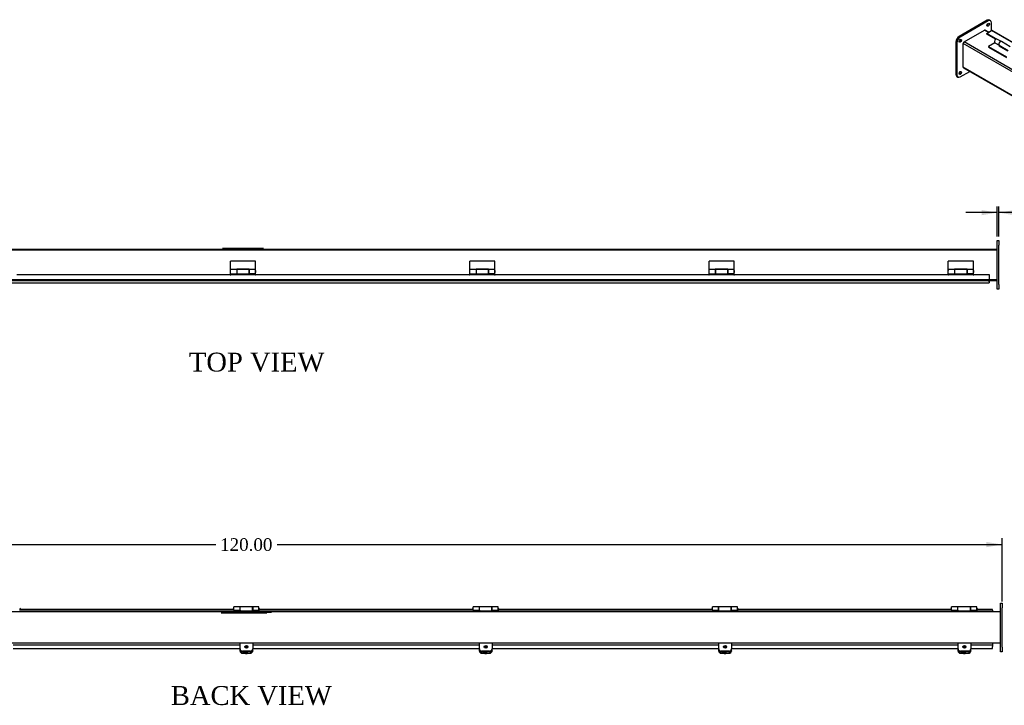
# Model space of a CAD drawing. Header units: inches. Extents: x 2 to 237, y 16 to 158.
# Tile 7 of 10: x 71 to 150, y 84 to 139. Entities that reach past the tile are written whole.
import ezdxf
from ezdxf.enums import TextEntityAlignment as Align
from ezdxf.lldxf.tags import DXFTag

# ---------------------------------------------------------------- set-up
doc = ezdxf.new("R2010")
doc.units = ezdxf.units.IN
doc.header["$MEASUREMENT"] = 0
for name, color, linetype in [('COM40176', 7, 'CONTINUOUS'), ('COM49077', 7, 'CONTINUOUS'), ('COM49084', 7, 'CONTINUOUS'), ('COM52631', 7, 'CONTINUOUS'), ('COM71024', 7, 'CONTINUOUS'), ('DEFAULT', 7, 'CONTINUOUS'), ('GSK11095', 7, 'CONTINUOUS'), ('HNG11000', 7, 'CONTINUOUS'), ('QLB30098', 7, 'CONTINUOUS'), ('SCS19419', 7, 'CONTINUOUS')]:
    doc.layers.add(name, color=color, linetype=linetype)
doc.styles.add('SEACAD_TIMES_NEW_ROMAN', font='times.ttf')
tags = doc.linetypes.add('HIDDEN2', pattern=[0.1875, 0.125, -0.0625]).pattern_tags.tags
tags[6:7] = [DXFTag(74, 4), DXFTag(75, 0), DXFTag(340, '0'), DXFTag(46, 0.0), DXFTag(50, 0.0), DXFTag(44, 0.0), DXFTag(45, 0.0)]
tags[4:5] = [DXFTag(74, 4), DXFTag(75, 0), DXFTag(340, '0'), DXFTag(46, 0.0), DXFTag(50, 0.0), DXFTag(44, 0.0), DXFTag(45, 0.0)]

# ---------------------------------------------------------------- blocks, each defined once
blk = doc.blocks.new('GDIMGGROUP10')
at = {"layer": 'DEFAULT', "linetype": 'Continuous'}
for points in [[(147.703, 123.562), (147.703, 123.145), (148.953, 123.353)], [(150.328, 123.562), (149.078, 123.353), (150.328, 123.145)]]:
    blk.add_hatch(color=136, dxfattribs=at).paths.add_polyline_path(points)
at = {"layer": 'DEFAULT', "color": 136, "linetype": 'Continuous'}
for p, q in [((148.953, 121.464), (148.953, 123.853)), ((149.078, 121.464), (149.078, 123.853)), ((148.953, 123.353), (146.453, 123.353)), ((150.53, 123.353), (149.078, 123.353)), ((150.53, 123.353), (151.03, 123.353))]:
    blk.add_line(p, q, dxfattribs=at)
at = {"layer": 'DEFAULT', "color": 136, "linetype": 'Continuous', "style": 'SEACAD_TIMES_NEW_ROMAN'}
blk.add_text('0.13', height=1, dxfattribs=at).set_placement((151.38, 123.853), align=Align.TOP_LEFT)
blk = doc.blocks.new('GDIMGGROUP11')
at = {"layer": 'DEFAULT', "linetype": 'Continuous'}
blk.add_hatch(color=136, dxfattribs=at).paths.add_polyline_path([(148.093, 97.213), (148.093, 96.797), (149.343, 97.005)])
at = {"layer": 'DEFAULT', "color": 136, "linetype": 'Continuous'}
for p, q in [((29.343, 97.005), (86.908, 97.005)), ((91.779, 97.005), (149.343, 97.005)), ((149.343, 92.484), (149.343, 97.505))]:
    blk.add_line(p, q, dxfattribs=at)
at = {"layer": 'DEFAULT', "color": 136, "linetype": 'Continuous', "style": 'SEACAD_TIMES_NEW_ROMAN'}
blk.add_text('120.00', height=1, dxfattribs=at).set_placement((87.258, 97.505), align=Align.TOP_LEFT)

msp = doc.modelspace()

# ---------------------------------------------------------------- linework, layer by layer
at = {"layer": 'COM40176', "color": 7, "linetype": 'Continuous'}
for p, q in [((88.843, 88.573), (88.843, 88.679)), ((88.843, 88.549), (88.843, 88.573)), ((89.031, 88.403), (89.655, 88.403)), ((89.031, 88.379), (89.655, 88.379)), ((89.421, 88.502), (89.14, 88.502)), ((89.843, 88.573), (89.843, 88.679)), ((89.843, 88.573), (89.843, 88.549)), ((107.843, 88.573), (107.843, 88.679)), ((107.843, 88.549), (107.843, 88.573)), ((108.031, 88.403), (108.655, 88.403)), ((108.031, 88.379), (108.655, 88.379)), ((108.421, 88.502), (108.14, 88.502)), ((108.843, 88.573), (108.843, 88.679)), ((108.843, 88.573), (108.843, 88.549)), ((126.843, 88.573), (126.843, 88.679)), ((126.843, 88.549), (126.843, 88.573)), ((127.031, 88.403), (127.655, 88.403)), ((127.031, 88.379), (127.655, 88.379)), ((127.421, 88.502), (127.14, 88.502)), ((127.843, 88.573), (127.843, 88.679)), ((127.843, 88.573), (127.843, 88.549)), ((145.843, 88.573), (145.843, 88.679)), ((145.843, 88.549), (145.843, 88.573)), ((146.031, 88.403), (146.655, 88.403)), ((146.031, 88.379), (146.655, 88.379)), ((146.421, 88.502), (146.14, 88.502)), ((146.843, 88.573), (146.843, 88.679)), ((146.843, 88.573), (146.843, 88.549))]:
    msp.add_line(p, q, dxfattribs=at)
for centre, major_axis, start_param, end_param in [((89.031, 88.573), (-0.188, 0), 0, 1.570796), ((89.031, 88.549), (0.188, 0), 3.141593, 4.712389), ((89.14, 88.629), (0.141, 0), 4.393647, 4.712389), ((89.421, 88.629), (-0.141, 0), 1.570796, 1.889538), ((89.655, 88.573), (-0.188, 0), 1.570796, 3.141593), ((89.655, 88.549), (0.188, 0), 4.712389, 6.283185), ((108.031, 88.573), (-0.188, 0), 0, 1.570796), ((108.031, 88.549), (0.188, 0), 3.141593, 4.712389), ((108.14, 88.629), (0.141, 0), 4.393647, 4.712389), ((108.421, 88.629), (-0.14, 0), 1.570796, 1.889538), ((108.655, 88.573), (-0.188, 0), 1.570796, 3.141593), ((108.655, 88.549), (0.188, 0), 4.712389, 6.283185), ((127.031, 88.573), (-0.188, 0), 0, 1.570796), ((127.031, 88.549), (0.188, 0), 3.141593, 4.712389), ((127.14, 88.629), (0.14, 0), 4.393647, 4.712389), ((127.421, 88.629), (-0.141, 0), 1.570796, 1.889538), ((127.655, 88.573), (-0.188, 0), 1.570796, 3.141593), ((127.655, 88.549), (0.188, 0), 4.712389, 6.283185), ((146.031, 88.573), (-0.188, 0), 0, 1.570796), ((146.031, 88.549), (0.188, 0), 3.141593, 4.712389), ((146.14, 88.629), (0.14, 0), 4.393647, 4.712389), ((146.421, 88.629), (-0.141, 0), 1.570796, 1.889538), ((146.655, 88.573), (-0.188, 0), 1.570796, 3.141593), ((146.655, 88.549), (0.188, 0), 4.712389, 6.283185)]:
    msp.add_ellipse(centre, major_axis=major_axis, ratio=0.906308, start_param=start_param, end_param=end_param, dxfattribs=at)
at = {"layer": 'COM49077', "color": 7, "linetype": 'Continuous'}
for p, q in [((146.313, 136.904), (147.928, 137.837)), ((148.249, 137.652), (147.928, 137.837)), ((148.28, 137.67), (147.982, 137.842)), ((230.547, 88.272), (146.313, 136.904)), ((146.237, 134.907), (146.237, 136.772)), ((187.271, 113.081), (146.237, 136.772)), ((230.427, 86.3), (146.237, 134.907)), ((146.259, 134.858), (230.427, 86.263)), ((29.203, 120.464), (87.232, 120.464)), ((90.924, 120.464), (148.953, 120.464)), ((148.312, 117.964), (148.953, 117.964)), ((149.218, 91.672), (29.468, 91.672)), ((149.218, 89.172), (29.468, 89.172))]:
    msp.add_line(p, q, dxfattribs=at)
at = {"layer": 'COM49077', "color": 7, "linetype": 'HIDDEN2'}
for p, q in [((29.203, 120.392), (148.953, 120.392)), ((87.232, 120.464), (90.924, 120.464)), ((29.203, 118.036), (148.953, 118.036)), ((29.844, 117.964), (148.312, 117.964))]:
    msp.add_line(p, q, dxfattribs=at)
at = {"layer": 'COM49077', "color": 7, "linetype": 'Continuous'}
for centre, major_axis, start_param, end_param in [((147.928, 137.749), (-0.054, -0.0935), 3.141593, 3.926991), ((146.313, 136.816), (-0.054, -0.0935), 3.926991, 5.497787), ((146.313, 134.951), (0.054, 0.0935), 2.356194, 3.141593)]:
    msp.add_ellipse(centre, major_axis=major_axis, ratio=0.57735, start_param=start_param, end_param=end_param, dxfattribs=at)
at = {"layer": 'COM49084', "color": 7, "linetype": 'Continuous'}
for p, q in [((148.115, 137.575), (148.503, 137.798)), ((148.115, 137.516), (148.115, 137.575)), ((148.869, 137.14), (148.115, 137.575)), ((232.272, 89.434), (148.503, 137.798)), ((232.326, 89.439), (148.557, 137.804)), ((148.816, 137.112), (148.115, 137.516)), ((71.114, 118.448), (88.048, 118.448)), ((88.108, 118.448), (90.048, 118.448)), ((90.108, 118.448), (107.043, 118.448)), ((107.103, 118.448), (109.043, 118.448)), ((109.103, 118.448), (126.038, 118.448)), ((126.098, 118.448), (128.038, 118.448)), ((128.098, 118.448), (145.032, 118.448)), ((145.092, 118.448), (147.032, 118.448)), ((147.092, 118.448), (148.312, 118.448)), ((148.312, 118.448), (148.312, 117.9)), ((29.844, 117.792), (148.312, 117.792)), ((148.312, 117.9), (148.312, 117.792)), ((71.379, 91.787), (71.349, 91.787)), ((71.379, 91.859), (71.374, 91.859)), ((71.379, 91.787), (71.379, 91.859)), ((88.313, 91.859), (71.379, 91.859)), ((88.313, 91.787), (71.379, 91.787)), ((88.318, 91.859), (88.313, 91.859)), ((88.313, 91.859), (88.313, 91.787)), ((88.343, 91.787), (88.313, 91.787)), ((90.373, 91.787), (90.343, 91.787)), ((90.373, 91.859), (90.368, 91.859)), ((90.373, 91.787), (90.373, 91.859)), ((107.308, 91.859), (90.373, 91.859)), ((107.308, 91.787), (90.373, 91.787)), ((107.313, 91.859), (107.308, 91.859)), ((107.308, 91.859), (107.308, 91.787)), ((107.338, 91.787), (107.308, 91.787)), ((109.368, 91.787), (109.338, 91.787)), ((109.368, 91.859), (109.363, 91.859)), ((109.368, 91.787), (109.368, 91.859)), ((126.303, 91.859), (109.368, 91.859)), ((126.303, 91.787), (109.368, 91.787)), ((126.308, 91.859), (126.303, 91.859)), ((126.303, 91.859), (126.303, 91.787)), ((126.333, 91.787), (126.303, 91.787)), ((128.363, 91.787), (128.333, 91.787)), ((128.363, 91.859), (128.358, 91.859)), ((128.363, 91.787), (128.363, 91.859)), ((145.297, 91.859), (128.363, 91.859)), ((145.297, 91.787), (128.363, 91.787)), ((145.302, 91.859), (145.297, 91.859)), ((145.297, 91.859), (145.297, 91.787)), ((145.327, 91.787), (145.297, 91.787)), ((147.357, 91.787), (147.327, 91.787)), ((147.357, 91.859), (147.352, 91.859)), ((148.577, 91.859), (147.357, 91.859)), ((147.357, 91.787), (147.357, 91.859)), ((148.577, 91.787), (147.357, 91.787)), ((148.577, 91.787), (148.577, 91.859)), ((70.843, 89.056), (88.843, 89.056)), ((70.843, 88.748), (88.843, 88.748)), ((89.843, 89.056), (107.843, 89.056)), ((89.843, 88.748), (107.843, 88.748)), ((108.843, 89.056), (126.843, 89.056)), ((108.843, 88.748), (126.843, 88.748)), ((127.843, 89.056), (145.843, 89.056)), ((127.843, 88.748), (145.843, 88.748)), ((146.843, 89.056), (148.577, 89.056)), ((146.843, 88.748), (148.577, 88.748)), ((148.577, 89.056), (148.577, 88.922)), ((148.577, 88.748), (148.577, 88.922))]:
    msp.add_line(p, q, dxfattribs=at)
for centre in [(88.078, 118.448), (90.078, 118.448), (107.073, 118.448), (109.073, 118.448), (126.068, 118.448), (128.068, 118.448), (145.062, 118.448), (147.062, 118.448)]:
    msp.add_arc(centre, 0.03, 180, 0, dxfattribs=at)
msp.add_ellipse((148.503, 137.71), major_axis=(-0.054, -0.0935), ratio=0.57735, start_param=3.141593, end_param=3.926991, dxfattribs=at)
at = {"layer": 'COM52631', "color": 7, "linetype": 'Continuous'}
for p, q in [((88.843, 89.089), (88.843, 89.172)), ((89.843, 89.172), (89.843, 89.089)), ((107.843, 89.089), (107.843, 89.172)), ((108.843, 89.172), (108.843, 89.089)), ((126.843, 89.089), (126.843, 89.172)), ((127.843, 89.172), (127.843, 89.089)), ((145.843, 89.089), (145.843, 89.172)), ((146.843, 89.172), (146.843, 89.089)), ((88.843, 88.719), (88.843, 89.089)), ((88.843, 88.679), (88.843, 88.719)), ((89.655, 88.548), (89.031, 88.548)), ((89.655, 88.508), (89.031, 88.508)), ((89.843, 89.089), (89.843, 88.719)), ((89.843, 88.679), (89.843, 88.719)), ((107.843, 88.719), (107.843, 89.089)), ((107.843, 88.679), (107.843, 88.719)), ((108.655, 88.548), (108.031, 88.548)), ((108.655, 88.508), (108.031, 88.508)), ((108.843, 89.089), (108.843, 88.719)), ((108.843, 88.679), (108.843, 88.719)), ((126.843, 88.719), (126.843, 89.089)), ((126.843, 88.679), (126.843, 88.719)), ((127.655, 88.548), (127.031, 88.548)), ((127.655, 88.508), (127.031, 88.508)), ((127.843, 89.089), (127.843, 88.719)), ((127.843, 88.679), (127.843, 88.719)), ((145.843, 88.719), (145.843, 89.089)), ((145.843, 88.679), (145.843, 88.719)), ((146.655, 88.548), (146.031, 88.548)), ((146.655, 88.508), (146.031, 88.508)), ((146.843, 89.089), (146.843, 88.719)), ((146.843, 88.679), (146.843, 88.719))]:
    msp.add_line(p, q, dxfattribs=at)
for centre, start_param, end_param in [((89.031, 88.719), 3.141593, 4.712389), ((89.031, 88.679), 3.141593, 4.712389), ((89.655, 88.719), 4.712389, 6.283185), ((89.655, 88.679), 4.712389, 6.283185), ((108.031, 88.719), 3.141593, 4.712389), ((108.031, 88.679), 3.141593, 4.712389), ((108.655, 88.719), 4.712389, 6.283185), ((108.655, 88.679), 4.712389, 6.283185), ((127.031, 88.719), 3.141593, 4.712389), ((127.031, 88.679), 3.141593, 4.712389), ((127.655, 88.719), 4.712389, 6.283185), ((127.655, 88.679), 4.712389, 6.283185), ((146.031, 88.719), 3.141593, 4.712389), ((146.031, 88.679), 3.141593, 4.712389), ((146.655, 88.719), 4.712389, 6.283185), ((146.655, 88.679), 4.712389, 6.283185)]:
    msp.add_ellipse(centre, major_axis=(0.188, 0), ratio=0.906308, start_param=start_param, end_param=end_param, dxfattribs=at)
at = {"layer": 'COM71024', "color": 7, "linetype": 'Continuous'}
for p, q in [((148.137, 138.621), (145.927, 137.345)), ((148.225, 138.57), (146.015, 137.294)), ((148.225, 138.57), (148.137, 138.621)), ((148.413, 138.589), (148.324, 138.64)), ((148.49, 137.791), (148.49, 138.417)), ((147.982, 137.842), (147.982, 137.842)), ((147.982, 137.842), (147.982, 137.842)), ((145.662, 136.886), (145.662, 134.334)), ((145.75, 136.835), (145.662, 136.886)), ((145.75, 136.835), (145.75, 134.283)), ((145.927, 137.345), (146.015, 137.294)), ((146.259, 136.848), (146.259, 136.848)), ((146.259, 136.848), (146.259, 136.847)), ((146.015, 134.13), (146.767, 134.564)), ((146.259, 134.858), (146.259, 134.858)), ((146.259, 134.858), (146.259, 134.858)), ((145.662, 134.334), (145.75, 134.283)), ((145.739, 134.163), (145.828, 134.112)), ((148.953, 121.152), (149.078, 121.152)), ((148.953, 120.777), (148.953, 121.152)), ((149.078, 121.152), (149.078, 120.777)), ((148.953, 117.652), (148.953, 120.777)), ((149.078, 117.652), (149.078, 120.777)), ((148.953, 117.277), (148.953, 117.652)), ((149.078, 117.277), (148.953, 117.277)), ((149.078, 117.652), (149.078, 117.277)), ((149.218, 91.984), (149.218, 92.359)), ((149.218, 92.359), (149.343, 92.359)), ((149.343, 92.359), (149.343, 91.984)), ((149.218, 88.859), (149.218, 91.984)), ((149.343, 88.859), (149.343, 91.984)), ((149.218, 88.484), (149.218, 88.859)), ((149.343, 88.484), (149.218, 88.484)), ((149.343, 88.859), (149.343, 88.484))]:
    msp.add_line(p, q, dxfattribs=at)
for centre in [(148.225, 138.264), (146.015, 136.988), (146.015, 134.436)]:
    msp.add_ellipse(centre, major_axis=(0.07, 0.122), ratio=0.57735, dxfattribs=at)
for centre, major_axis, start_param, end_param in [((148.137, 138.315), (0.07, 0.122), 3.821986, 5.602792), ((148.137, 138.315), (-0.188, -0.325), 3.141593, 3.926991), ((148.225, 138.264), (-0.187, -0.325), 2.356194, 3.926991), ((145.927, 137.039), (-0.188, -0.325), 3.926991, 5.497787), ((146.015, 136.988), (0.188, 0.325), 0.785398, 2.356194), ((145.927, 137.039), (0.07, 0.122), 3.821986, 5.602792), ((145.927, 134.488), (0.07, 0.122), 3.821986, 5.602792), ((145.927, 134.488), (0.187, 0.325), 2.356194, 3.141593), ((146.015, 134.436), (0.188, 0.325), 2.356194, 3.926991)]:
    msp.add_ellipse(centre, major_axis=major_axis, ratio=0.57735, start_param=start_param, end_param=end_param, dxfattribs=at)
at = {"layer": 'GSK11095', "color": 7, "linetype": 'Continuous'}
for p, q in [((148.312, 118.051), (148.312, 118.051)), ((148.312, 118.051), (148.312, 118.051)), ((148.312, 117.864), (148.312, 118.051)), ((148.312, 117.864), (148.312, 117.864)), ((148.312, 117.864), (148.312, 117.864)), ((148.577, 91.787), (148.577, 91.672)), ((148.577, 89.172), (148.577, 89.056))]:
    msp.add_line(p, q, dxfattribs=at)
at = {"layer": 'HNG11000', "color": 7, "linetype": 'Continuous'}
for p, q in [((148.765, 136.837), (148.263, 136.547)), ((148.736, 136.857), (149.09, 136.653)), ((148.765, 136.837), (149.101, 136.643)), ((149.275, 136.931), (148.922, 137.135)), ((149.979, 136.525), (149.279, 136.929)), ((148.263, 136.547), (148.263, 136.486)), ((148.263, 136.547), (149.677, 135.731)), ((148.263, 136.486), (149.677, 135.67)), ((149.117, 136.632), (149.066, 136.603)), ((149.066, 136.603), (149.773, 136.194)), ((149.09, 136.653), (149.091, 136.654)), ((149.11, 136.636), (149.81, 136.232)), ((88.078, 118.845), (88.078, 119.489)), ((90.078, 119.489), (88.078, 119.489)), ((88.078, 118.508), (88.078, 118.845)), ((88.578, 118.845), (88.078, 118.845)), ((88.578, 118.854), (88.578, 118.845)), ((89.578, 118.854), (88.578, 118.854)), ((88.578, 118.845), (88.578, 118.508)), ((88.583, 118.845), (88.583, 118.508)), ((89.573, 118.845), (88.583, 118.845)), ((89.573, 118.845), (89.573, 118.508)), ((89.578, 118.845), (89.578, 118.854)), ((89.578, 118.508), (89.578, 118.845)), ((90.078, 118.845), (89.578, 118.845)), ((90.078, 118.845), (90.078, 119.489)), ((90.078, 118.508), (90.078, 118.845)), ((107.073, 118.845), (107.073, 119.489)), ((109.073, 119.489), (107.073, 119.489)), ((107.073, 118.508), (107.073, 118.845)), ((107.573, 118.845), (107.073, 118.845)), ((107.573, 118.854), (107.573, 118.845)), ((108.573, 118.854), (107.573, 118.854)), ((107.573, 118.845), (107.573, 118.508)), ((107.578, 118.845), (107.578, 118.508)), ((108.568, 118.845), (107.578, 118.845)), ((108.568, 118.845), (108.568, 118.508)), ((108.573, 118.845), (108.573, 118.854)), ((108.573, 118.508), (108.573, 118.845)), ((109.073, 118.845), (108.573, 118.845)), ((109.073, 118.845), (109.073, 119.489)), ((109.073, 118.508), (109.073, 118.845)), ((126.068, 118.845), (126.068, 119.489)), ((128.068, 119.489), (126.068, 119.489)), ((126.068, 118.508), (126.068, 118.845)), ((126.568, 118.845), (126.068, 118.845)), ((126.568, 118.854), (126.568, 118.845)), ((127.568, 118.854), (126.568, 118.854)), ((126.568, 118.845), (126.568, 118.508)), ((126.573, 118.845), (126.573, 118.508)), ((127.563, 118.845), (126.573, 118.845)), ((127.563, 118.845), (127.563, 118.508)), ((127.568, 118.845), (127.568, 118.854)), ((127.568, 118.508), (127.568, 118.845)), ((128.068, 118.845), (127.568, 118.845)), ((128.068, 118.845), (128.068, 119.489)), ((128.068, 118.508), (128.068, 118.845)), ((145.062, 118.845), (145.062, 119.489)), ((147.062, 119.489), (145.062, 119.489)), ((145.062, 118.508), (145.062, 118.845)), ((145.562, 118.845), (145.062, 118.845)), ((145.562, 118.854), (145.562, 118.845)), ((146.562, 118.854), (145.562, 118.854)), ((145.562, 118.845), (145.562, 118.508)), ((145.567, 118.845), (145.567, 118.508)), ((146.557, 118.845), (145.567, 118.845)), ((146.557, 118.845), (146.557, 118.508)), ((146.562, 118.845), (146.562, 118.854)), ((146.562, 118.508), (146.562, 118.845)), ((147.062, 118.845), (146.562, 118.845)), ((147.062, 118.845), (147.062, 119.489)), ((147.062, 118.508), (147.062, 118.845)), ((88.053, 118.717), (88.053, 118.637)), ((88.078, 118.508), (88.578, 118.508)), ((88.078, 118.418), (88.078, 118.489)), ((88.078, 118.489), (88.583, 118.489)), ((88.583, 118.767), (88.578, 118.767)), ((88.578, 118.587), (88.583, 118.587)), ((88.583, 118.508), (88.583, 118.489)), ((88.583, 118.508), (89.573, 118.508)), ((89.578, 118.767), (89.573, 118.767)), ((89.573, 118.587), (89.578, 118.587)), ((89.573, 118.508), (89.573, 118.489)), ((90.078, 118.489), (89.573, 118.489)), ((89.578, 118.508), (90.078, 118.508)), ((90.078, 118.418), (90.078, 118.489)), ((90.103, 118.637), (90.103, 118.717)), ((107.048, 118.717), (107.048, 118.637)), ((107.073, 118.508), (107.573, 118.508)), ((107.073, 118.418), (107.073, 118.489)), ((107.073, 118.489), (107.578, 118.489)), ((107.578, 118.767), (107.573, 118.767)), ((107.573, 118.587), (107.578, 118.587)), ((107.578, 118.508), (107.578, 118.489)), ((107.578, 118.508), (108.568, 118.508)), ((108.573, 118.767), (108.568, 118.767)), ((108.568, 118.587), (108.573, 118.587)), ((108.568, 118.508), (108.568, 118.489)), ((109.073, 118.489), (108.568, 118.489)), ((108.573, 118.508), (109.073, 118.508)), ((109.073, 118.418), (109.073, 118.489)), ((109.098, 118.637), (109.098, 118.717)), ((126.043, 118.717), (126.043, 118.637)), ((126.068, 118.508), (126.568, 118.508)), ((126.068, 118.418), (126.068, 118.489)), ((126.068, 118.489), (126.573, 118.489)), ((126.573, 118.767), (126.568, 118.767)), ((126.568, 118.587), (126.573, 118.587)), ((126.573, 118.508), (126.573, 118.489)), ((126.573, 118.508), (127.563, 118.508)), ((127.568, 118.767), (127.563, 118.767)), ((127.563, 118.587), (127.568, 118.587)), ((127.563, 118.508), (127.563, 118.489)), ((128.068, 118.489), (127.563, 118.489)), ((127.568, 118.508), (128.068, 118.508)), ((128.068, 118.418), (128.068, 118.489)), ((128.093, 118.637), (128.093, 118.717)), ((145.037, 118.717), (145.037, 118.637)), ((145.062, 118.508), (145.562, 118.508)), ((145.062, 118.418), (145.062, 118.489)), ((145.062, 118.489), (145.567, 118.489)), ((145.567, 118.767), (145.562, 118.767)), ((145.562, 118.587), (145.567, 118.587)), ((145.567, 118.508), (145.567, 118.489)), ((145.567, 118.508), (146.557, 118.508)), ((146.562, 118.767), (146.557, 118.767)), ((146.557, 118.587), (146.562, 118.587)), ((146.557, 118.508), (146.557, 118.489)), ((147.062, 118.489), (146.557, 118.489)), ((146.562, 118.508), (147.062, 118.508)), ((147.062, 118.418), (147.062, 118.489)), ((147.087, 118.637), (147.087, 118.717)), ((71.374, 91.921), (71.374, 91.841)), ((88.318, 91.841), (88.318, 91.921)), ((88.343, 91.791), (88.343, 92.05)), ((88.843, 92.05), (88.343, 92.05)), ((88.343, 91.791), (88.343, 91.747)), ((88.343, 91.791), (88.843, 91.791)), ((88.343, 91.747), (88.343, 91.672)), ((88.343, 91.747), (90.343, 91.747)), ((88.368, 91.791), (88.848, 91.791)), ((88.843, 91.791), (88.843, 92.05)), ((88.848, 91.971), (88.843, 91.971)), ((88.843, 91.791), (88.843, 91.747)), ((88.843, 91.787), (88.848, 91.787)), ((88.848, 91.747), (88.848, 92.05)), ((89.838, 92.05), (88.848, 92.05)), ((89.838, 91.747), (89.838, 92.05)), ((89.843, 91.971), (89.838, 91.971)), ((89.838, 91.791), (90.318, 91.791)), ((89.843, 91.787), (89.838, 91.787)), ((89.843, 92.05), (89.843, 91.791)), ((90.343, 92.05), (89.843, 92.05)), ((89.843, 91.791), (90.343, 91.791)), ((89.843, 91.747), (89.843, 91.791)), ((90.343, 91.791), (90.343, 92.05)), ((90.343, 91.791), (90.343, 91.747)), ((90.343, 91.747), (90.343, 91.672)), ((90.368, 91.921), (90.368, 91.841)), ((107.313, 91.841), (107.313, 91.921)), ((107.338, 91.791), (107.338, 92.05)), ((107.838, 92.05), (107.338, 92.05)), ((107.338, 91.791), (107.338, 91.747)), ((107.338, 91.791), (107.838, 91.791)), ((107.338, 91.747), (107.338, 91.672)), ((107.338, 91.747), (109.338, 91.747)), ((107.363, 91.791), (107.843, 91.791)), ((107.838, 91.791), (107.838, 92.05)), ((107.843, 91.971), (107.838, 91.971)), ((107.838, 91.791), (107.838, 91.747)), ((107.838, 91.787), (107.843, 91.787)), ((107.843, 91.747), (107.843, 92.05)), ((108.833, 92.05), (107.843, 92.05)), ((108.833, 91.747), (108.833, 92.05)), ((108.838, 91.971), (108.833, 91.971)), ((108.833, 91.791), (109.313, 91.791)), ((108.838, 91.787), (108.833, 91.787)), ((108.838, 92.05), (108.838, 91.791)), ((109.338, 92.05), (108.838, 92.05)), ((108.838, 91.791), (109.338, 91.791)), ((108.838, 91.747), (108.838, 91.791)), ((109.338, 91.791), (109.338, 92.05)), ((109.338, 91.791), (109.338, 91.747)), ((109.338, 91.747), (109.338, 91.672)), ((109.363, 91.921), (109.363, 91.841)), ((126.308, 91.841), (126.308, 91.921)), ((126.333, 91.791), (126.333, 92.05)), ((126.833, 92.05), (126.333, 92.05)), ((126.333, 91.791), (126.333, 91.747)), ((126.333, 91.791), (126.833, 91.791)), ((126.333, 91.747), (126.333, 91.672)), ((126.333, 91.747), (128.333, 91.747)), ((126.358, 91.791), (126.838, 91.791)), ((126.833, 91.791), (126.833, 92.05)), ((126.838, 91.971), (126.833, 91.971)), ((126.833, 91.791), (126.833, 91.747)), ((126.833, 91.787), (126.838, 91.787)), ((126.838, 91.747), (126.838, 92.05)), ((127.828, 92.05), (126.838, 92.05)), ((127.828, 91.747), (127.828, 92.05)), ((127.833, 91.971), (127.828, 91.971)), ((127.828, 91.791), (128.308, 91.791)), ((127.833, 91.787), (127.828, 91.787)), ((127.833, 92.05), (127.833, 91.791)), ((128.333, 92.05), (127.833, 92.05)), ((127.833, 91.791), (128.333, 91.791)), ((127.833, 91.747), (127.833, 91.791)), ((128.333, 91.791), (128.333, 92.05)), ((128.333, 91.791), (128.333, 91.747)), ((128.333, 91.747), (128.333, 91.672)), ((128.358, 91.921), (128.358, 91.841)), ((145.302, 91.841), (145.302, 91.921)), ((145.327, 91.791), (145.327, 92.05)), ((145.827, 92.05), (145.327, 92.05)), ((145.327, 91.791), (145.327, 91.747)), ((145.327, 91.791), (145.827, 91.791)), ((145.327, 91.747), (145.327, 91.672)), ((145.327, 91.747), (147.327, 91.747)), ((145.352, 91.791), (145.832, 91.791)), ((145.827, 91.791), (145.827, 92.05)), ((145.832, 91.971), (145.827, 91.971)), ((145.827, 91.791), (145.827, 91.747)), ((145.827, 91.787), (145.832, 91.787)), ((145.832, 91.747), (145.832, 92.05)), ((146.822, 92.05), (145.832, 92.05)), ((146.822, 91.747), (146.822, 92.05)), ((146.827, 91.971), (146.822, 91.971)), ((146.822, 91.791), (147.302, 91.791)), ((146.827, 91.787), (146.822, 91.787)), ((146.827, 92.05), (146.827, 91.791)), ((147.327, 92.05), (146.827, 92.05)), ((146.827, 91.791), (147.327, 91.791)), ((146.827, 91.747), (146.827, 91.791)), ((147.327, 91.791), (147.327, 92.05)), ((147.327, 91.791), (147.327, 91.747)), ((147.327, 91.747), (147.327, 91.672)), ((147.352, 91.921), (147.352, 91.841))]:
    msp.add_line(p, q, dxfattribs=at)
for centre, start, end in [((88.103, 118.717), 120, 180), ((88.103, 118.637), 180, 240), ((90.053, 118.717), 0, 60), ((90.053, 118.637), 300, 0), ((107.098, 118.717), 120, 180), ((107.098, 118.637), 180, 240), ((109.048, 118.717), 0, 60), ((109.048, 118.637), 300, 0), ((126.093, 118.717), 120, 180), ((126.093, 118.637), 180, 240), ((128.043, 118.717), 0, 60), ((128.043, 118.637), 300, 0), ((145.087, 118.717), 120, 180), ((145.087, 118.637), 180, 240), ((147.037, 118.717), 0, 60), ((147.037, 118.637), 300, 0), ((71.324, 91.921), 0, 60), ((71.324, 91.841), 300, 0), ((88.368, 91.921), 120, 180), ((88.368, 91.841), 180, 240), ((88.368, 91.841), 265.04284, 270), ((90.318, 91.841), 270, 274.95716), ((90.318, 91.921), 0, 60), ((90.318, 91.841), 300, 0), ((107.363, 91.921), 120, 180), ((107.363, 91.841), 180, 240), ((107.363, 91.841), 265.04284, 270), ((109.313, 91.841), 270, 274.95716), ((109.313, 91.921), 0, 60), ((109.313, 91.841), 300, 0), ((126.358, 91.921), 120, 180), ((126.358, 91.841), 180, 240), ((126.358, 91.841), 265.04284, 270), ((128.308, 91.841), 270, 274.95716), ((128.308, 91.921), 0, 60), ((128.308, 91.841), 300, 0), ((145.352, 91.921), 120, 180), ((145.352, 91.841), 180, 240), ((145.352, 91.841), 265.04284, 270), ((147.302, 91.841), 270, 274.95716), ((147.302, 91.921), 0, 60), ((147.302, 91.841), 300, 0)]:
    msp.add_arc(centre, 0.05, start, end, dxfattribs=at)
for centre, major_axis, start_param, end_param in [((148.837, 136.989), (-0.084, -0.146), 3.141593, 6.059014), ((149.191, 136.785), (-0.084, -0.146), 3.141593, 6.059014), ((149.194, 136.783), (0.084, 0.146), 0, 3.141593), ((149.118, 136.832), (-0.16, -0.276), 0.785398, 0.995157)]:
    msp.add_ellipse(centre, major_axis=major_axis, ratio=0.57735, start_param=start_param, end_param=end_param, dxfattribs=at)
at = {"layer": 'QLB30098', "color": 7, "linetype": 'Continuous'}
for p, q in [((87.453, 120.536), (90.703, 120.536)), ((87.718, 91.6), (87.343, 91.6)), ((87.718, 91.57), (87.343, 91.57)), ((90.968, 91.6), (87.718, 91.6)), ((90.968, 91.57), (87.718, 91.57)), ((91.343, 91.6), (90.968, 91.6))]:
    msp.add_line(p, q, dxfattribs=at)
at = {"layer": 'SCS19419', "color": 7, "linetype": 'Continuous'}
for centre, radius, start, end in [((89.335, 88.586), 0.232, 199.4893, 200.34538), ((89.335, 88.586), 0.232, 243.79796, 263.29161), ((89.32, 88.425), 0.0702, 259.90673, 267.10021), ((89.364, 88.426), 0.0719, 272.30401, 279.37753), ((89.351, 88.586), 0.232, 275.96205, 295.9707), ((108.335, 88.586), 0.232, 199.4893, 200.34538), ((108.335, 88.586), 0.232, 243.79796, 263.29161), ((108.32, 88.425), 0.0702, 259.90673, 267.10021), ((108.364, 88.426), 0.0719, 272.30401, 279.37753), ((108.351, 88.586), 0.232, 275.96205, 295.9707), ((127.335, 88.586), 0.232, 199.4893, 200.34538), ((127.335, 88.586), 0.232, 243.79796, 263.29161), ((127.32, 88.425), 0.0702, 259.90673, 267.10021), ((127.364, 88.426), 0.0719, 272.30401, 279.37753), ((127.351, 88.586), 0.232, 275.96205, 295.9707), ((146.335, 88.586), 0.232, 199.4893, 200.34538), ((146.335, 88.586), 0.232, 243.79796, 263.29161), ((146.32, 88.425), 0.0702, 259.90673, 267.10021), ((146.364, 88.426), 0.0719, 272.30401, 279.37753), ((146.351, 88.586), 0.232, 275.96205, 295.9707)]:
    msp.add_arc(centre, radius, start, end, dxfattribs=at)
for centre, major_axis in [((89.343, 88.889), (-0.123, 0)), ((89.343, 88.914), (-0.063, 0)), ((108.343, 88.889), (0.123, 0)), ((108.343, 88.914), (0.063, 0)), ((127.343, 88.889), (0.123, 0)), ((127.343, 88.914), (-0.063, 0)), ((146.343, 88.889), (-0.123, 0)), ((146.343, 88.914), (0.063, 0))]:
    msp.add_ellipse(centre, major_axis=major_axis, ratio=0.906308, dxfattribs=at)
for centre, major_axis, start_param, end_param in [((89.343, 88.605), (0.123, 0), 4.194057, 4.325753), ((89.343, 88.563), (0.231, 0), 4.597797, 4.814448), ((89.343, 88.605), (0.123, 0), 5.099025, 5.230721), ((108.343, 88.605), (-0.123, 0), 1.052464, 1.18416), ((108.343, 88.563), (0.231, 0), 4.597797, 4.814448), ((108.343, 88.605), (-0.123, 0), 1.957433, 2.089128), ((127.343, 88.605), (-0.123, 0), 1.052464, 1.18416), ((127.343, 88.563), (0.231, 0), 4.597797, 4.814448), ((127.343, 88.605), (-0.123, 0), 1.957433, 2.089128), ((146.343, 88.605), (-0.123, 0), 1.052464, 1.18416), ((146.343, 88.563), (0.231, 0), 4.597797, 4.814448), ((146.343, 88.605), (-0.123, 0), 1.957433, 2.089128)]:
    msp.add_ellipse(centre, major_axis=major_axis, ratio=0.906308, start_param=start_param, end_param=end_param, dxfattribs=at)

# ---------------------------------------------------------------- block references
at = {"layer": 'DEFAULT'}
for name in ['GDIMGGROUP10', 'GDIMGGROUP11']:
    msp.add_blockref(name, (0, 0), dxfattribs=at)

# ---------------------------------------------------------------- texts
at = {"layer": 'DEFAULT', "color": 136, "linetype": 'Continuous', "style": 'SEACAD_TIMES_NEW_ROMAN'}
for s, p in [('TOP VIEW', (84.782, 112.239)), ('BACK VIEW', (83.35, 85.772))]:
    msp.add_text(s, height=1.5, dxfattribs=at).set_placement(p, align=Align.TOP_LEFT)

doc.saveas('drawing.dxf')
